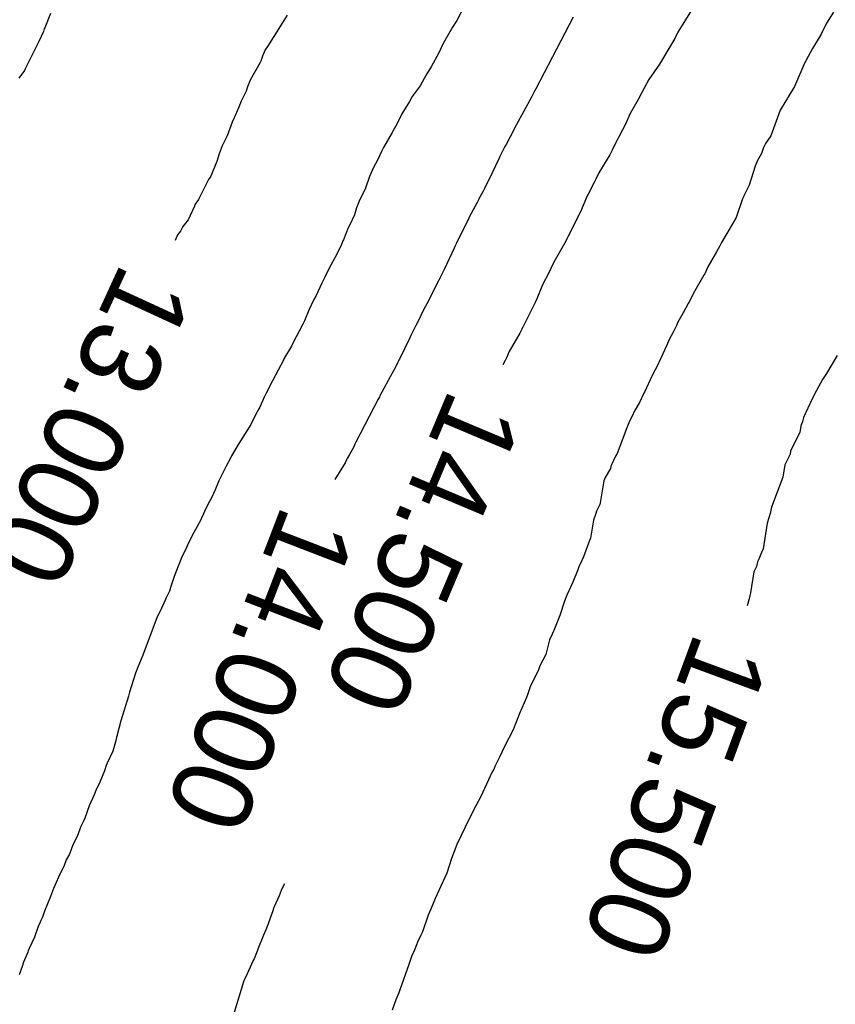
# Model space of a CAD drawing. Extents: x 158343 to 162498, y 431347 to 434500.
# Tile 121 of 220: x 159573 to 159591, y 433992 to 434014. Entities that reach past the tile are written whole.
import ezdxf

# ---------------------------------------------------------------- set-up
doc = ezdxf.new("R2010")
doc.units = 0
doc.header["$LTSCALE"] = 10
doc.header["$MEASUREMENT"] = 0
doc.layers.add('000_arcering', color=8, linetype='CONTINUOUS')
doc.layers.add('def. con-hoogtelijn (index)', color=8, linetype='CONTINUOUS')
doc.styles.add('Style-WORKING', font='WORKING.shx')

# ---------------------------------------------------------------- blocks, each defined once
blk = doc.blocks.new('bestaande hoogtelijnen')
at = {"layer": 'def. con-hoogtelijn (index)'}
for p, q in [((-84.883, -51.575), (-85.3, -52.378)), ((-84.883, -51.575), (-85.3, -52.378)), ((-80.051, -52.143), (-80.355, -52.637)), ((-80.051, -52.143), (-80.355, -52.637)), ((-76.876, -52.185), (-77.029, -52.434)), ((-76.876, -52.185), (-77.029, -52.434)), ((-76.876, -52.185), (-77.029, -52.434)), ((-94.392, -52.218), (-94.523, -52.537)), ((-94.392, -52.218), (-94.523, -52.537)), ((-89.17, -52.375), (-89.206, -52.434)), ((-89.17, -52.375), (-89.206, -52.434)), ((-89.17, -52.375), (-89.206, -52.434)), ((-89.094, -52.256), (-89.17, -52.375)), ((-89.094, -52.256), (-89.17, -52.375)), ((-89.094, -52.256), (-89.17, -52.375)), ((-85.3, -52.378), (-85.398, -52.521)), ((-85.3, -52.378), (-85.398, -52.521)), ((-82.7, -52.297), (-83.534, -53.903)), ((-82.7, -52.297), (-83.534, -53.903)), ((-82.7, -52.297), (-83.534, -53.903)), ((-94.553, -52.619), (-94.655, -52.845)), ((-94.553, -52.619), (-94.655, -52.845)), ((-94.532, -52.558), (-94.553, -52.619)), ((-94.532, -52.558), (-94.553, -52.619)), ((-94.523, -52.537), (-94.532, -52.558)), ((-94.523, -52.537), (-94.532, -52.558)), ((-89.206, -52.434), (-89.407, -52.752)), ((-89.206, -52.434), (-89.407, -52.752)), ((-89.206, -52.434), (-89.407, -52.752)), ((-85.398, -52.521), (-85.546, -52.784)), ((-85.398, -52.521), (-85.546, -52.784)), ((-80.355, -52.637), (-80.423, -52.778)), ((-80.355, -52.637), (-80.423, -52.778)), ((-77.029, -52.434), (-77.152, -52.678)), ((-77.029, -52.434), (-77.152, -52.678)), ((-77.029, -52.434), (-77.152, -52.678)), ((-94.655, -52.845), (-94.912, -53.365)), ((-94.655, -52.845), (-94.912, -53.365)), ((-89.407, -52.752), (-89.539, -52.955)), ((-89.407, -52.752), (-89.539, -52.955)), ((-89.407, -52.752), (-89.539, -52.955)), ((-85.546, -52.784), (-85.605, -52.886)), ((-85.546, -52.784), (-85.605, -52.886)), ((-80.444, -52.815), (-80.513, -52.926)), ((-80.444, -52.815), (-80.513, -52.926)), ((-80.423, -52.778), (-80.444, -52.815)), ((-80.423, -52.778), (-80.444, -52.815)), ((-77.152, -52.678), (-77.342, -53.001)), ((-77.152, -52.678), (-77.342, -53.001)), ((-77.152, -52.678), (-77.342, -53.001)), ((-89.587, -53.028), (-89.633, -53.136)), ((-89.587, -53.028), (-89.633, -53.136)), ((-89.587, -53.028), (-89.633, -53.136)), ((-89.539, -52.955), (-89.587, -53.028)), ((-89.539, -52.955), (-89.587, -53.028)), ((-89.539, -52.955), (-89.587, -53.028)), ((-85.605, -52.886), (-85.706, -53.099)), ((-85.605, -52.886), (-85.706, -53.099)), ((-80.513, -52.926), (-80.767, -53.349)), ((-80.513, -52.926), (-80.767, -53.349)), ((-77.342, -53.001), (-77.495, -53.276)), ((-77.342, -53.001), (-77.495, -53.276)), ((-77.342, -53.001), (-77.495, -53.276)), ((-89.688, -53.285), (-89.704, -53.316)), ((-89.688, -53.285), (-89.704, -53.316)), ((-89.688, -53.285), (-89.704, -53.316)), ((-89.643, -53.152), (-89.688, -53.285)), ((-89.643, -53.152), (-89.688, -53.285)), ((-89.643, -53.152), (-89.688, -53.285)), ((-89.633, -53.136), (-89.643, -53.152)), ((-89.633, -53.136), (-89.643, -53.152)), ((-89.633, -53.136), (-89.643, -53.152)), ((-85.706, -53.099), (-85.876, -53.412)), ((-85.706, -53.099), (-85.876, -53.412)), ((-77.495, -53.276), (-77.514, -53.317)), ((-77.495, -53.276), (-77.514, -53.317)), ((-77.495, -53.276), (-77.514, -53.317)), ((-94.978, -53.49), (-95.105, -53.668)), ((-94.978, -53.49), (-95.105, -53.668)), ((-94.959, -53.459), (-94.978, -53.49)), ((-94.959, -53.459), (-94.978, -53.49)), ((-94.912, -53.365), (-94.959, -53.459)), ((-94.912, -53.365), (-94.959, -53.459)), ((-89.704, -53.316), (-89.927, -53.713)), ((-89.704, -53.316), (-89.927, -53.713)), ((-89.704, -53.316), (-89.927, -53.713)), ((-85.876, -53.412), (-85.975, -53.57)), ((-85.876, -53.412), (-85.975, -53.57)), ((-80.769, -53.351), (-81.008, -53.696)), ((-80.769, -53.351), (-81.008, -53.696)), ((-80.767, -53.349), (-80.769, -53.351)), ((-80.767, -53.349), (-80.769, -53.351)), ((-77.514, -53.317), (-77.742, -53.848)), ((-77.514, -53.317), (-77.742, -53.848)), ((-77.514, -53.317), (-77.742, -53.848)), ((-89.927, -53.713), (-89.984, -53.861)), ((-89.927, -53.713), (-89.984, -53.861)), ((-89.927, -53.713), (-89.984, -53.861)), ((-86.033, -53.669), (-86.122, -53.838)), ((-86.033, -53.669), (-86.122, -53.838)), ((-85.975, -53.57), (-86.033, -53.669)), ((-85.975, -53.57), (-86.033, -53.669)), ((-81.008, -53.696), (-81.104, -53.873)), ((-81.008, -53.696), (-81.104, -53.873)), ((-90.018, -53.955), (-90.125, -54.178)), ((-90.018, -53.955), (-90.125, -54.178)), ((-90.018, -53.955), (-90.125, -54.178)), ((-89.984, -53.861), (-90.018, -53.955)), ((-89.984, -53.861), (-90.018, -53.955)), ((-89.984, -53.861), (-90.018, -53.955)), ((-86.122, -53.838), (-86.301, -54.074)), ((-86.122, -53.838), (-86.301, -54.074)), ((-83.563, -53.955), (-83.582, -53.997)), ((-83.563, -53.955), (-83.582, -53.997)), ((-83.563, -53.955), (-83.582, -53.997)), ((-83.534, -53.903), (-83.563, -53.955)), ((-83.534, -53.903), (-83.563, -53.955)), ((-83.534, -53.903), (-83.563, -53.955)), ((-81.104, -53.873), (-81.243, -54.141)), ((-81.104, -53.873), (-81.243, -54.141)), ((-77.742, -53.848), (-77.894, -54.095)), ((-77.742, -53.848), (-77.894, -54.095)), ((-77.742, -53.848), (-77.894, -54.095)), ((-90.125, -54.178), (-90.181, -54.315)), ((-90.125, -54.178), (-90.181, -54.315)), ((-90.125, -54.178), (-90.181, -54.315)), ((-86.301, -54.074), (-86.358, -54.187)), ((-86.301, -54.074), (-86.358, -54.187)), ((-83.631, -54.091), (-83.97, -54.717)), ((-83.631, -54.091), (-83.97, -54.717)), ((-83.631, -54.091), (-83.97, -54.717)), ((-83.623, -54.076), (-83.631, -54.091)), ((-83.623, -54.076), (-83.631, -54.091)), ((-83.623, -54.076), (-83.631, -54.091)), ((-83.592, -54.016), (-83.623, -54.076)), ((-83.592, -54.016), (-83.623, -54.076)), ((-83.592, -54.016), (-83.623, -54.076)), ((-83.582, -53.997), (-83.592, -54.016)), ((-83.582, -53.997), (-83.592, -54.016)), ((-83.582, -53.997), (-83.592, -54.016)), ((-81.243, -54.141), (-81.42, -54.455)), ((-81.243, -54.141), (-81.42, -54.455)), ((-77.939, -54.169), (-78.066, -54.381)), ((-77.939, -54.169), (-78.066, -54.381)), ((-77.939, -54.169), (-78.066, -54.381)), ((-77.904, -54.114), (-77.939, -54.169)), ((-77.904, -54.114), (-77.939, -54.169)), ((-77.904, -54.114), (-77.939, -54.169)), ((-77.894, -54.095), (-77.904, -54.114)), ((-77.894, -54.095), (-77.904, -54.114)), ((-77.894, -54.095), (-77.904, -54.114)), ((-90.181, -54.315), (-90.284, -54.549)), ((-90.181, -54.315), (-90.284, -54.549)), ((-90.181, -54.315), (-90.284, -54.549)), ((-86.358, -54.187), (-86.531, -54.46)), ((-86.358, -54.187), (-86.531, -54.46)), ((-78.066, -54.381), (-78.273, -54.952)), ((-78.066, -54.381), (-78.273, -54.952)), ((-78.066, -54.381), (-78.273, -54.952)), ((-90.284, -54.549), (-90.328, -54.646)), ((-90.284, -54.549), (-90.328, -54.646)), ((-90.284, -54.549), (-90.328, -54.646)), ((-86.531, -54.46), (-86.643, -54.692)), ((-86.531, -54.46), (-86.643, -54.692)), ((-81.42, -54.455), (-81.534, -54.707)), ((-81.42, -54.455), (-81.534, -54.707)), ((-90.328, -54.646), (-90.439, -54.955)), ((-90.328, -54.646), (-90.439, -54.955)), ((-90.328, -54.646), (-90.439, -54.955)), ((-86.706, -54.795), (-86.735, -54.85)), ((-86.706, -54.795), (-86.735, -54.85)), ((-86.643, -54.692), (-86.706, -54.795)), ((-86.643, -54.692), (-86.706, -54.795)), ((-84.021, -54.809), (-84.2, -55.148)), ((-84.021, -54.809), (-84.2, -55.148)), ((-84.021, -54.809), (-84.2, -55.148)), ((-84.01, -54.785), (-84.021, -54.809)), ((-84.01, -54.785), (-84.021, -54.809)), ((-84.01, -54.785), (-84.021, -54.809)), ((-83.97, -54.717), (-84.01, -54.785)), ((-83.97, -54.717), (-84.01, -54.785)), ((-83.97, -54.717), (-84.01, -54.785)), ((-81.594, -54.82), (-81.779, -55.179)), ((-81.594, -54.82), (-81.779, -55.179)), ((-81.534, -54.707), (-81.594, -54.82)), ((-81.534, -54.707), (-81.594, -54.82)), ((-90.439, -54.955), (-90.549, -55.178)), ((-90.439, -54.955), (-90.549, -55.178)), ((-90.439, -54.955), (-90.549, -55.178)), ((-86.749, -54.878), (-86.94, -55.219)), ((-86.749, -54.878), (-86.94, -55.219)), ((-86.735, -54.85), (-86.749, -54.878)), ((-86.735, -54.85), (-86.749, -54.878)), ((-78.273, -54.952), (-78.393, -55.124)), ((-78.273, -54.952), (-78.393, -55.124)), ((-78.273, -54.952), (-78.393, -55.124)), ((-90.549, -55.178), (-90.618, -55.355)), ((-90.549, -55.178), (-90.618, -55.355)), ((-90.549, -55.178), (-90.618, -55.355)), ((-86.94, -55.219), (-86.986, -55.307)), ((-86.94, -55.219), (-86.986, -55.307)), ((-84.224, -55.194), (-84.338, -55.42)), ((-84.224, -55.194), (-84.338, -55.42)), ((-84.224, -55.194), (-84.338, -55.42)), ((-84.2, -55.148), (-84.224, -55.194)), ((-84.2, -55.148), (-84.224, -55.194)), ((-84.2, -55.148), (-84.224, -55.194)), ((-81.825, -55.273), (-81.881, -55.378)), ((-81.825, -55.273), (-81.881, -55.378)), ((-81.779, -55.179), (-81.825, -55.273)), ((-81.779, -55.179), (-81.825, -55.273)), ((-78.44, -55.213), (-78.483, -55.347)), ((-78.44, -55.213), (-78.483, -55.347)), ((-78.44, -55.213), (-78.483, -55.347)), ((-78.393, -55.124), (-78.44, -55.213)), ((-78.393, -55.124), (-78.44, -55.213)), ((-78.393, -55.124), (-78.44, -55.213)), ((-90.618, -55.355), (-90.672, -55.531)), ((-90.618, -55.355), (-90.672, -55.531)), ((-90.618, -55.355), (-90.672, -55.531)), ((-87.077, -55.498), (-87.164, -55.663)), ((-87.077, -55.498), (-87.164, -55.663)), ((-86.986, -55.307), (-87.077, -55.498)), ((-86.986, -55.307), (-87.077, -55.498)), ((-84.359, -55.471), (-84.585, -55.936)), ((-84.359, -55.471), (-84.585, -55.936)), ((-84.359, -55.471), (-84.585, -55.936)), ((-84.338, -55.42), (-84.359, -55.471)), ((-84.338, -55.42), (-84.359, -55.471)), ((-84.338, -55.42), (-84.359, -55.471)), ((-81.881, -55.378), (-82.12, -55.782)), ((-81.881, -55.378), (-82.12, -55.782)), ((-78.483, -55.347), (-78.572, -55.504)), ((-78.483, -55.347), (-78.572, -55.504)), ((-78.483, -55.347), (-78.572, -55.504)), ((-90.68, -55.544), (-90.804, -55.857)), ((-90.68, -55.544), (-90.804, -55.857)), ((-90.68, -55.544), (-90.804, -55.857)), ((-90.672, -55.531), (-90.68, -55.544)), ((-90.672, -55.531), (-90.68, -55.544)), ((-90.672, -55.531), (-90.68, -55.544)), ((-87.164, -55.663), (-87.252, -55.864)), ((-87.164, -55.663), (-87.252, -55.864)), ((-78.629, -55.63), (-78.756, -56.061)), ((-78.629, -55.63), (-78.756, -56.061)), ((-78.629, -55.63), (-78.756, -56.061)), ((-78.572, -55.504), (-78.629, -55.63)), ((-78.572, -55.504), (-78.629, -55.63)), ((-78.572, -55.504), (-78.629, -55.63)), ((-90.859, -55.933), (-91.08, -56.379)), ((-90.859, -55.933), (-91.08, -56.379)), ((-90.859, -55.933), (-91.08, -56.379)), ((-90.804, -55.857), (-90.859, -55.933)), ((-90.804, -55.857), (-90.859, -55.933)), ((-90.804, -55.857), (-90.859, -55.933)), ((-87.252, -55.864), (-87.347, -56.129)), ((-87.252, -55.864), (-87.347, -56.129)), ((-84.585, -55.936), (-84.628, -56.023)), ((-84.585, -55.936), (-84.628, -56.023)), ((-84.585, -55.936), (-84.628, -56.023)), ((-82.19, -55.926), (-82.219, -55.983)), ((-82.19, -55.926), (-82.219, -55.983)), ((-82.12, -55.782), (-82.19, -55.926)), ((-82.12, -55.782), (-82.19, -55.926)), ((-87.347, -56.129), (-87.489, -56.416)), ((-87.347, -56.129), (-87.489, -56.416)), ((-84.685, -56.132), (-84.714, -56.189)), ((-84.685, -56.132), (-84.714, -56.189)), ((-84.685, -56.132), (-84.714, -56.189)), ((-84.628, -56.023), (-84.685, -56.132)), ((-84.628, -56.023), (-84.685, -56.132)), ((-84.628, -56.023), (-84.685, -56.132)), ((-82.219, -55.983), (-82.364, -56.258)), ((-82.219, -55.983), (-82.364, -56.258)), ((-78.786, -56.118), (-78.879, -56.297)), ((-78.786, -56.118), (-78.879, -56.297)), ((-78.786, -56.118), (-78.879, -56.297)), ((-78.756, -56.061), (-78.786, -56.118)), ((-78.756, -56.061), (-78.786, -56.118)), ((-78.756, -56.061), (-78.786, -56.118)), ((-91.08, -56.379), (-91.154, -56.486)), ((-91.08, -56.379), (-91.154, -56.486)), ((-91.08, -56.379), (-91.154, -56.486)), ((-84.809, -56.375), (-84.848, -56.444)), ((-84.809, -56.375), (-84.848, -56.444)), ((-84.809, -56.375), (-84.848, -56.444)), ((-84.805, -56.366), (-84.809, -56.375)), ((-84.805, -56.366), (-84.809, -56.375)), ((-84.805, -56.366), (-84.809, -56.375)), ((-84.714, -56.189), (-84.805, -56.366)), ((-84.714, -56.189), (-84.805, -56.366)), ((-84.714, -56.189), (-84.805, -56.366)), ((-82.383, -56.296), (-82.512, -56.604)), ((-82.383, -56.296), (-82.512, -56.604)), ((-82.364, -56.258), (-82.383, -56.296)), ((-82.364, -56.258), (-82.383, -56.296)), ((-78.908, -56.367), (-79.053, -56.778)), ((-78.908, -56.367), (-79.053, -56.778)), ((-78.908, -56.367), (-79.053, -56.778)), ((-78.886, -56.32), (-78.908, -56.367)), ((-78.886, -56.32), (-78.908, -56.367)), ((-78.886, -56.32), (-78.908, -56.367)), ((-78.882, -56.307), (-78.886, -56.32)), ((-78.882, -56.307), (-78.886, -56.32)), ((-78.882, -56.307), (-78.886, -56.32)), ((-78.879, -56.297), (-78.882, -56.307)), ((-78.879, -56.297), (-78.882, -56.307)), ((-78.879, -56.297), (-78.882, -56.307)), ((-91.172, -56.527), (-91.313, -56.831)), ((-91.172, -56.527), (-91.313, -56.831)), ((-91.172, -56.527), (-91.313, -56.831)), ((-91.154, -56.486), (-91.172, -56.527)), ((-91.154, -56.486), (-91.172, -56.527)), ((-91.154, -56.486), (-91.172, -56.527)), ((-87.548, -56.568), (-87.594, -56.719)), ((-87.548, -56.568), (-87.594, -56.719)), ((-87.489, -56.416), (-87.548, -56.568)), ((-87.489, -56.416), (-87.548, -56.568)), ((-84.848, -56.444), (-85.022, -56.774)), ((-84.848, -56.444), (-85.022, -56.774)), ((-84.848, -56.444), (-85.022, -56.774)), ((-82.512, -56.604), (-82.55, -56.682)), ((-82.512, -56.604), (-82.55, -56.682)), ((-87.594, -56.719), (-87.706, -56.958)), ((-87.594, -56.719), (-87.706, -56.958)), ((-85.033, -56.797), (-85.316, -57.371)), ((-85.033, -56.797), (-85.316, -57.371)), ((-85.033, -56.797), (-85.316, -57.371)), ((-85.022, -56.774), (-85.033, -56.797)), ((-85.022, -56.774), (-85.033, -56.797)), ((-85.022, -56.774), (-85.033, -56.797)), ((-82.55, -56.682), (-82.81, -57.2)), ((-82.55, -56.682), (-82.81, -57.2)), ((-79.053, -56.778), (-79.261, -57.141)), ((-79.053, -56.778), (-79.261, -57.141)), ((-79.053, -56.778), (-79.261, -57.141)), ((-91.434, -56.981), (-91.487, -57.09)), ((-91.434, -56.981), (-91.487, -57.09)), ((-91.434, -56.981), (-91.487, -57.09)), ((-91.313, -56.831), (-91.434, -56.981)), ((-91.313, -56.831), (-91.434, -56.981)), ((-91.313, -56.831), (-91.434, -56.981)), ((-87.732, -57.01), (-87.838, -57.278)), ((-87.732, -57.01), (-87.838, -57.278)), ((-87.706, -56.958), (-87.732, -57.01)), ((-87.706, -56.958), (-87.732, -57.01)), ((-91.55, -57.17), (-91.6, -57.295)), ((-91.55, -57.17), (-91.6, -57.295)), ((-91.55, -57.17), (-91.6, -57.295)), ((-91.514, -57.126), (-91.55, -57.17)), ((-91.514, -57.126), (-91.55, -57.17)), ((-91.514, -57.126), (-91.55, -57.17)), ((-91.487, -57.09), (-91.514, -57.126)), ((-91.487, -57.09), (-91.514, -57.126)), ((-91.487, -57.09), (-91.514, -57.126)), ((-82.84, -57.258), (-82.864, -57.31)), ((-82.84, -57.258), (-82.864, -57.31)), ((-82.824, -57.228), (-82.84, -57.258)), ((-82.824, -57.228), (-82.84, -57.258)), ((-82.82, -57.219), (-82.824, -57.228)), ((-82.82, -57.219), (-82.824, -57.228)), ((-82.81, -57.2), (-82.82, -57.219)), ((-82.81, -57.2), (-82.82, -57.219)), ((-79.261, -57.141), (-79.38, -57.343)), ((-79.261, -57.141), (-79.38, -57.343)), ((-79.261, -57.141), (-79.38, -57.343)), ((-87.891, -57.41), (-88.024, -57.668)), ((-87.891, -57.41), (-88.024, -57.668)), ((-87.85, -57.304), (-87.891, -57.41)), ((-87.85, -57.304), (-87.891, -57.41)), ((-87.838, -57.278), (-87.85, -57.304)), ((-87.838, -57.278), (-87.85, -57.304)), ((-85.361, -57.469), (-85.585, -57.947)), ((-85.361, -57.469), (-85.585, -57.947)), ((-85.361, -57.469), (-85.585, -57.947)), ((-85.34, -57.416), (-85.361, -57.469)), ((-85.34, -57.416), (-85.361, -57.469)), ((-85.34, -57.416), (-85.361, -57.469)), ((-85.316, -57.371), (-85.34, -57.416)), ((-85.316, -57.371), (-85.34, -57.416)), ((-85.316, -57.371), (-85.34, -57.416)), ((-82.864, -57.31), (-83.101, -57.725)), ((-82.864, -57.31), (-83.101, -57.725)), ((-79.415, -57.416), (-79.487, -57.553)), ((-79.415, -57.416), (-79.487, -57.553)), ((-79.415, -57.416), (-79.487, -57.553)), ((-79.38, -57.343), (-79.415, -57.416)), ((-79.38, -57.343), (-79.415, -57.416)), ((-79.38, -57.343), (-79.415, -57.416)), ((-88.024, -57.668), (-88.173, -57.943)), ((-88.024, -57.668), (-88.173, -57.943)), ((-79.487, -57.553), (-79.685, -57.885)), ((-79.487, -57.553), (-79.685, -57.885)), ((-79.487, -57.553), (-79.685, -57.885)), ((-83.196, -57.92), (-83.243, -58.016)), ((-83.196, -57.92), (-83.243, -58.016)), ((-83.13, -57.78), (-83.196, -57.92)), ((-83.13, -57.78), (-83.196, -57.92)), ((-83.101, -57.725), (-83.13, -57.78)), ((-83.101, -57.725), (-83.13, -57.78)), ((-79.685, -57.885), (-79.75, -58.039)), ((-79.685, -57.885), (-79.75, -58.039)), ((-79.685, -57.885), (-79.75, -58.039)), ((-88.257, -58.114), (-88.272, -58.149)), ((-88.257, -58.114), (-88.272, -58.149)), ((-88.173, -57.943), (-88.257, -58.114)), ((-88.173, -57.943), (-88.257, -58.114)), ((-85.68, -58.138), (-85.704, -58.189)), ((-85.68, -58.138), (-85.704, -58.189)), ((-85.68, -58.138), (-85.704, -58.189)), ((-85.628, -58.034), (-85.68, -58.138)), ((-85.628, -58.034), (-85.68, -58.138)), ((-85.628, -58.034), (-85.68, -58.138)), ((-85.585, -57.947), (-85.628, -58.034)), ((-85.585, -57.947), (-85.628, -58.034)), ((-85.585, -57.947), (-85.628, -58.034)), ((-83.243, -58.016), (-83.383, -58.286)), ((-83.243, -58.016), (-83.383, -58.286)), ((-79.771, -58.073), (-79.979, -58.423)), ((-79.771, -58.073), (-79.979, -58.423)), ((-79.771, -58.073), (-79.979, -58.423)), ((-79.766, -58.065), (-79.771, -58.073)), ((-79.766, -58.065), (-79.771, -58.073)), ((-79.766, -58.065), (-79.771, -58.073)), ((-79.75, -58.039), (-79.766, -58.065)), ((-79.75, -58.039), (-79.766, -58.065)), ((-79.75, -58.039), (-79.766, -58.065)), ((-88.33, -58.265), (-88.452, -58.525)), ((-88.33, -58.265), (-88.452, -58.525)), ((-88.272, -58.149), (-88.33, -58.265)), ((-88.272, -58.149), (-88.33, -58.265)), ((-85.708, -58.198), (-85.974, -58.714)), ((-85.708, -58.198), (-85.974, -58.714)), ((-85.708, -58.198), (-85.974, -58.714)), ((-85.704, -58.189), (-85.708, -58.198)), ((-85.704, -58.189), (-85.708, -58.198)), ((-85.704, -58.189), (-85.708, -58.198)), ((-83.383, -58.286), (-83.514, -58.602)), ((-83.383, -58.286), (-83.514, -58.602)), ((-88.452, -58.525), (-88.498, -58.618)), ((-88.452, -58.525), (-88.498, -58.618)), ((-79.979, -58.423), (-80.109, -58.682)), ((-79.979, -58.423), (-80.109, -58.682)), ((-79.979, -58.423), (-80.109, -58.682)), ((-88.498, -58.618), (-88.613, -58.855)), ((-88.498, -58.618), (-88.613, -58.855)), ((-86.024, -58.806), (-86.192, -59.148)), ((-86.024, -58.806), (-86.192, -59.148)), ((-86.024, -58.806), (-86.192, -59.148)), ((-86.013, -58.783), (-86.024, -58.806)), ((-86.013, -58.783), (-86.024, -58.806)), ((-86.013, -58.783), (-86.024, -58.806)), ((-85.974, -58.714), (-86.013, -58.783)), ((-85.974, -58.714), (-86.013, -58.783)), ((-85.974, -58.714), (-86.013, -58.783)), ((-83.551, -58.682), (-83.81, -59.202)), ((-83.551, -58.682), (-83.81, -59.202)), ((-83.514, -58.602), (-83.551, -58.682)), ((-83.514, -58.602), (-83.551, -58.682)), ((-80.122, -58.708), (-80.235, -58.917)), ((-80.122, -58.708), (-80.235, -58.917)), ((-80.122, -58.708), (-80.235, -58.917)), ((-80.109, -58.682), (-80.122, -58.708)), ((-80.109, -58.682), (-80.122, -58.708)), ((-80.109, -58.682), (-80.122, -58.708)), ((-88.613, -58.855), (-88.706, -59.09)), ((-88.613, -58.855), (-88.706, -59.09)), ((-80.235, -58.917), (-80.354, -59.124)), ((-80.235, -58.917), (-80.354, -59.124)), ((-80.235, -58.917), (-80.354, -59.124)), ((-88.745, -59.166), (-88.827, -59.327)), ((-88.745, -59.166), (-88.827, -59.327)), ((-88.706, -59.09), (-88.745, -59.166)), ((-88.706, -59.09), (-88.745, -59.166)), ((-86.216, -59.194), (-86.332, -59.425)), ((-86.216, -59.194), (-86.332, -59.425)), ((-86.216, -59.194), (-86.332, -59.425)), ((-86.192, -59.148), (-86.216, -59.194)), ((-86.192, -59.148), (-86.216, -59.194)), ((-86.192, -59.148), (-86.216, -59.194)), ((-83.823, -59.228), (-83.847, -59.281)), ((-83.823, -59.228), (-83.847, -59.281)), ((-83.819, -59.22), (-83.823, -59.228)), ((-83.819, -59.22), (-83.823, -59.228)), ((-83.81, -59.202), (-83.819, -59.22)), ((-83.81, -59.202), (-83.819, -59.22)), ((-80.387, -59.194), (-80.471, -59.36)), ((-80.387, -59.194), (-80.471, -59.36)), ((-80.387, -59.194), (-80.471, -59.36)), ((-80.354, -59.124), (-80.387, -59.194)), ((-80.354, -59.124), (-80.387, -59.194)), ((-80.354, -59.124), (-80.387, -59.194)), ((-88.827, -59.327), (-88.964, -59.58)), ((-88.827, -59.327), (-88.964, -59.58)), ((-86.332, -59.425), (-86.354, -59.477)), ((-86.332, -59.425), (-86.354, -59.477)), ((-86.332, -59.425), (-86.354, -59.477)), ((-83.892, -59.367), (-84.127, -59.782)), ((-83.892, -59.367), (-84.127, -59.782)), ((-83.847, -59.281), (-83.892, -59.367)), ((-83.847, -59.281), (-83.892, -59.367)), ((-80.471, -59.36), (-80.541, -59.495)), ((-80.471, -59.36), (-80.541, -59.495)), ((-80.471, -59.36), (-80.541, -59.495)), ((-89.002, -59.663), (-89.17, -59.946)), ((-89.002, -59.663), (-89.17, -59.946)), ((-88.964, -59.58), (-89.002, -59.663)), ((-88.964, -59.58), (-89.002, -59.663)), ((-86.354, -59.477), (-86.585, -59.951)), ((-86.354, -59.477), (-86.585, -59.951)), ((-86.354, -59.477), (-86.585, -59.951)), ((-80.606, -59.653), (-80.772, -60.007)), ((-80.606, -59.653), (-80.772, -60.007)), ((-80.606, -59.653), (-80.772, -60.007)), ((-80.541, -59.495), (-80.606, -59.653)), ((-80.541, -59.495), (-80.606, -59.653)), ((-80.541, -59.495), (-80.606, -59.653)), ((-84.127, -59.782), (-84.193, -59.923)), ((-84.127, -59.782), (-84.193, -59.923)), ((-76.789, -59.867), (-77.032, -60.274)), ((-76.789, -59.867), (-77.032, -60.274)), ((-89.174, -59.955), (-89.427, -60.434)), ((-89.174, -59.955), (-89.427, -60.434)), ((-89.17, -59.946), (-89.174, -59.955)), ((-89.17, -59.946), (-89.174, -59.955)), ((-86.626, -60.035), (-86.703, -60.187)), ((-86.626, -60.035), (-86.703, -60.187)), ((-86.626, -60.035), (-86.703, -60.187)), ((-86.595, -59.972), (-86.626, -60.035)), ((-86.595, -59.972), (-86.626, -60.035)), ((-86.595, -59.972), (-86.626, -60.035)), ((-86.585, -59.951), (-86.595, -59.972)), ((-86.585, -59.951), (-86.595, -59.972)), ((-86.585, -59.951), (-86.595, -59.972)), ((-84.221, -59.98), (-84.27, -60.077)), ((-84.221, -59.98), (-84.27, -60.077)), ((-84.193, -59.923), (-84.221, -59.98)), ((-84.193, -59.923), (-84.221, -59.98)), ((-80.798, -60.059), (-80.927, -60.319)), ((-80.798, -60.059), (-80.927, -60.319)), ((-80.798, -60.059), (-80.927, -60.319)), ((-80.789, -60.041), (-80.798, -60.059)), ((-80.789, -60.041), (-80.798, -60.059)), ((-80.789, -60.041), (-80.798, -60.059)), ((-80.772, -60.007), (-80.789, -60.041)), ((-80.772, -60.007), (-80.789, -60.041)), ((-80.772, -60.007), (-80.789, -60.041)), ((-86.748, -60.267), (-87.022, -60.773)), ((-86.748, -60.267), (-87.022, -60.773)), ((-86.748, -60.267), (-87.022, -60.773)), ((-86.709, -60.199), (-86.748, -60.267)), ((-86.709, -60.199), (-86.748, -60.267)), ((-86.709, -60.199), (-86.748, -60.267)), ((-86.703, -60.187), (-86.709, -60.199)), ((-86.703, -60.187), (-86.709, -60.199)), ((-86.703, -60.187), (-86.709, -60.199)), ((-80.927, -60.319), (-81.105, -60.686)), ((-80.927, -60.319), (-81.105, -60.686)), ((-80.927, -60.319), (-81.105, -60.686)), ((-77.032, -60.274), (-77.119, -60.405)), ((-77.032, -60.274), (-77.119, -60.405)), ((-89.427, -60.434), (-89.567, -60.713)), ((-89.427, -60.434), (-89.567, -60.713)), ((-77.119, -60.405), (-77.251, -60.648)), ((-77.119, -60.405), (-77.251, -60.648)), ((-89.567, -60.713), (-89.615, -60.804)), ((-89.567, -60.713), (-89.615, -60.804)), ((-87.022, -60.773), (-87.032, -60.798)), ((-87.022, -60.773), (-87.032, -60.798)), ((-87.022, -60.773), (-87.032, -60.798)), ((-81.118, -60.713), (-81.213, -60.917)), ((-81.118, -60.713), (-81.213, -60.917)), ((-81.118, -60.713), (-81.213, -60.917)), ((-81.105, -60.686), (-81.118, -60.713)), ((-81.105, -60.686), (-81.118, -60.713)), ((-81.105, -60.686), (-81.118, -60.713)), ((-77.251, -60.648), (-77.349, -60.841)), ((-77.251, -60.648), (-77.349, -60.841)), ((-89.615, -60.804), (-89.706, -61.021)), ((-89.615, -60.804), (-89.706, -61.021)), ((-87.058, -60.849), (-87.563, -61.807)), ((-87.058, -60.849), (-87.563, -61.807)), ((-87.058, -60.849), (-87.563, -61.807)), ((-87.032, -60.798), (-87.058, -60.849)), ((-87.032, -60.798), (-87.058, -60.849)), ((-87.032, -60.798), (-87.058, -60.849)), ((-81.213, -60.917), (-81.331, -61.124)), ((-81.213, -60.917), (-81.331, -61.124)), ((-81.213, -60.917), (-81.331, -61.124)), ((-77.349, -60.841), (-77.542, -61.254)), ((-77.349, -60.841), (-77.542, -61.254)), ((-89.777, -61.146), (-89.869, -61.318)), ((-89.777, -61.146), (-89.869, -61.318)), ((-89.751, -61.101), (-89.777, -61.146)), ((-89.751, -61.101), (-89.777, -61.146)), ((-89.706, -61.021), (-89.751, -61.101)), ((-89.706, -61.021), (-89.751, -61.101)), ((-81.364, -61.195), (-81.434, -61.334)), ((-81.364, -61.195), (-81.434, -61.334)), ((-81.364, -61.195), (-81.434, -61.334)), ((-81.331, -61.124), (-81.364, -61.195)), ((-81.331, -61.124), (-81.364, -61.195)), ((-81.331, -61.124), (-81.364, -61.195)), ((-89.912, -61.41), (-90.178, -61.838)), ((-89.912, -61.41), (-90.178, -61.838)), ((-89.869, -61.318), (-89.912, -61.41)), ((-89.869, -61.318), (-89.912, -61.41)), ((-81.434, -61.334), (-81.498, -61.489)), ((-81.434, -61.334), (-81.498, -61.489)), ((-81.434, -61.334), (-81.498, -61.489)), ((-77.594, -61.41), (-77.625, -61.584)), ((-77.594, -61.41), (-77.625, -61.584)), ((-77.584, -61.389), (-77.594, -61.41)), ((-77.584, -61.389), (-77.594, -61.41)), ((-77.563, -61.349), (-77.584, -61.389)), ((-77.563, -61.349), (-77.584, -61.389)), ((-77.542, -61.254), (-77.563, -61.349)), ((-77.542, -61.254), (-77.563, -61.349)), ((-81.498, -61.489), (-81.715, -62.061)), ((-81.498, -61.489), (-81.715, -62.061)), ((-81.498, -61.489), (-81.715, -62.061)), ((-77.625, -61.584), (-77.833, -62.012)), ((-77.625, -61.584), (-77.833, -62.012)), ((-90.178, -61.838), (-90.343, -62.11)), ((-90.178, -61.838), (-90.343, -62.11)), ((-87.591, -61.874), (-87.614, -61.925)), ((-87.591, -61.874), (-87.614, -61.925)), ((-87.591, -61.874), (-87.614, -61.925)), ((-87.582, -61.855), (-87.591, -61.874)), ((-87.582, -61.855), (-87.591, -61.874)), ((-87.582, -61.855), (-87.591, -61.874)), ((-87.563, -61.807), (-87.582, -61.855)), ((-87.563, -61.807), (-87.582, -61.855)), ((-87.563, -61.807), (-87.582, -61.855)), ((-90.343, -62.11), (-90.368, -62.164)), ((-90.343, -62.11), (-90.368, -62.164)), ((-87.705, -62.085), (-87.756, -62.175)), ((-87.705, -62.085), (-87.756, -62.175)), ((-87.705, -62.085), (-87.756, -62.175)), ((-87.614, -61.925), (-87.705, -62.085)), ((-87.614, -61.925), (-87.705, -62.085)), ((-87.614, -61.925), (-87.705, -62.085)), ((-81.715, -62.061), (-81.747, -62.124)), ((-81.715, -62.061), (-81.747, -62.124)), ((-81.715, -62.061), (-81.747, -62.124)), ((-77.846, -62.076), (-77.958, -62.315)), ((-77.846, -62.076), (-77.958, -62.315)), ((-77.833, -62.012), (-77.846, -62.076)), ((-77.833, -62.012), (-77.846, -62.076)), ((-90.368, -62.164), (-90.46, -62.345)), ((-90.368, -62.164), (-90.46, -62.345)), ((-87.801, -62.267), (-88.033, -62.641)), ((-87.801, -62.267), (-88.033, -62.641)), ((-87.801, -62.267), (-88.033, -62.641)), ((-87.768, -62.204), (-87.801, -62.267)), ((-87.768, -62.204), (-87.801, -62.267)), ((-87.768, -62.204), (-87.801, -62.267)), ((-87.756, -62.175), (-87.768, -62.204)), ((-87.756, -62.175), (-87.768, -62.204)), ((-87.756, -62.175), (-87.768, -62.204)), ((-81.839, -62.312), (-81.856, -62.348)), ((-81.839, -62.312), (-81.856, -62.348)), ((-81.839, -62.312), (-81.856, -62.348)), ((-81.747, -62.124), (-81.839, -62.312)), ((-81.747, -62.124), (-81.839, -62.312)), ((-81.747, -62.124), (-81.839, -62.312)), ((-77.958, -62.315), (-78.008, -62.593)), ((-77.958, -62.315), (-78.008, -62.593)), ((-90.46, -62.345), (-90.626, -62.671)), ((-90.46, -62.345), (-90.626, -62.671)), ((-81.865, -62.394), (-81.982, -62.598)), ((-81.865, -62.394), (-81.982, -62.598)), ((-81.865, -62.394), (-81.982, -62.598)), ((-81.856, -62.348), (-81.865, -62.394)), ((-81.856, -62.348), (-81.865, -62.394)), ((-81.856, -62.348), (-81.865, -62.394)), ((-90.626, -62.671), (-90.706, -62.87)), ((-90.626, -62.671), (-90.706, -62.87)), ((-82.015, -62.673), (-82.095, -63.164)), ((-82.015, -62.673), (-82.095, -63.164)), ((-82.015, -62.673), (-82.095, -63.164)), ((-81.982, -62.598), (-82.015, -62.673)), ((-81.982, -62.598), (-82.015, -62.673)), ((-81.982, -62.598), (-82.015, -62.673)), ((-78.008, -62.593), (-78.262, -63.26)), ((-78.008, -62.593), (-78.262, -63.26)), ((-90.706, -62.87), (-90.786, -63.037)), ((-90.706, -62.87), (-90.786, -63.037)), ((-90.826, -63.117), (-90.926, -63.309)), ((-90.826, -63.117), (-90.926, -63.309)), ((-90.786, -63.037), (-90.826, -63.117)), ((-90.786, -63.037), (-90.826, -63.117)), ((-82.103, -63.199), (-82.178, -63.352)), ((-82.103, -63.199), (-82.178, -63.352)), ((-82.103, -63.199), (-82.178, -63.352)), ((-82.095, -63.164), (-82.103, -63.199)), ((-82.095, -63.164), (-82.103, -63.199)), ((-82.095, -63.164), (-82.103, -63.199)), ((-90.973, -63.41), (-91.069, -63.623)), ((-90.973, -63.41), (-91.069, -63.623)), ((-90.926, -63.309), (-90.973, -63.41)), ((-90.926, -63.309), (-90.973, -63.41)), ((-82.187, -63.405), (-82.244, -63.549)), ((-82.187, -63.405), (-82.244, -63.549)), ((-82.187, -63.405), (-82.244, -63.549)), ((-82.178, -63.352), (-82.187, -63.405)), ((-82.178, -63.352), (-82.187, -63.405)), ((-82.178, -63.352), (-82.187, -63.405)), ((-78.285, -63.379), (-78.356, -63.618)), ((-78.285, -63.379), (-78.356, -63.618)), ((-78.274, -63.327), (-78.285, -63.379)), ((-78.274, -63.327), (-78.285, -63.379)), ((-78.262, -63.26), (-78.274, -63.327)), ((-78.262, -63.26), (-78.274, -63.327)), ((-91.071, -63.627), (-91.224, -63.897)), ((-91.071, -63.627), (-91.224, -63.897)), ((-91.069, -63.623), (-91.071, -63.627)), ((-91.069, -63.623), (-91.071, -63.627)), ((-82.244, -63.549), (-82.307, -63.952)), ((-82.244, -63.549), (-82.307, -63.952)), ((-82.244, -63.549), (-82.307, -63.952)), ((-78.356, -63.618), (-78.45, -64.19)), ((-78.356, -63.618), (-78.45, -64.19)), ((-91.224, -63.897), (-91.324, -64.109)), ((-91.224, -63.897), (-91.324, -64.109)), ((-82.335, -64.009), (-82.466, -64.371)), ((-82.335, -64.009), (-82.466, -64.371)), ((-82.335, -64.009), (-82.466, -64.371)), ((-82.307, -63.952), (-82.335, -64.009)), ((-82.307, -63.952), (-82.335, -64.009)), ((-82.307, -63.952), (-82.335, -64.009)), ((-91.349, -64.164), (-91.469, -64.41)), ((-91.349, -64.164), (-91.469, -64.41)), ((-91.324, -64.109), (-91.349, -64.164)), ((-91.324, -64.109), (-91.349, -64.164)), ((-78.48, -64.273), (-78.546, -64.427)), ((-78.48, -64.273), (-78.546, -64.427)), ((-78.45, -64.19), (-78.48, -64.273)), ((-78.45, -64.19), (-78.48, -64.273)), ((-91.498, -64.492), (-91.537, -64.579)), ((-91.498, -64.492), (-91.537, -64.579)), ((-91.469, -64.41), (-91.498, -64.492)), ((-91.469, -64.41), (-91.498, -64.492)), ((-82.535, -64.524), (-82.56, -64.577)), ((-82.535, -64.524), (-82.56, -64.577)), ((-82.535, -64.524), (-82.56, -64.577)), ((-82.466, -64.371), (-82.535, -64.524)), ((-82.466, -64.371), (-82.535, -64.524)), ((-82.466, -64.371), (-82.535, -64.524)), ((-78.584, -64.523), (-78.595, -64.585)), ((-78.584, -64.523), (-78.595, -64.585)), ((-78.575, -64.482), (-78.584, -64.523)), ((-78.575, -64.482), (-78.584, -64.523)), ((-78.546, -64.427), (-78.575, -64.482)), ((-78.546, -64.427), (-78.575, -64.482)), ((-91.537, -64.579), (-91.624, -64.816)), ((-91.537, -64.579), (-91.624, -64.816)), ((-82.595, -64.664), (-82.703, -64.936)), ((-82.595, -64.664), (-82.703, -64.936)), ((-82.595, -64.664), (-82.703, -64.936)), ((-82.56, -64.577), (-82.595, -64.664)), ((-82.56, -64.577), (-82.595, -64.664)), ((-82.56, -64.577), (-82.595, -64.664)), ((-78.658, -64.709), (-78.731, -65.18)), ((-78.658, -64.709), (-78.731, -65.18)), ((-78.595, -64.585), (-78.658, -64.709)), ((-78.595, -64.585), (-78.658, -64.709)), ((-91.624, -64.816), (-91.706, -65.055)), ((-91.624, -64.816), (-91.706, -65.055)), ((-82.703, -64.936), (-82.836, -65.231)), ((-82.703, -64.936), (-82.836, -65.231)), ((-82.703, -64.936), (-82.836, -65.231)), ((-91.732, -65.137), (-91.812, -65.304)), ((-91.732, -65.137), (-91.812, -65.304)), ((-91.706, -65.055), (-91.732, -65.137)), ((-91.706, -65.055), (-91.732, -65.137)), ((-78.731, -65.18), (-78.758, -65.315)), ((-78.731, -65.18), (-78.758, -65.315)), ((-91.856, -65.41), (-91.965, -65.634)), ((-91.856, -65.41), (-91.965, -65.634)), ((-91.821, -65.33), (-91.856, -65.41)), ((-91.821, -65.33), (-91.856, -65.41)), ((-91.812, -65.304), (-91.821, -65.33)), ((-91.812, -65.304), (-91.821, -65.33)), ((-82.895, -65.364), (-82.999, -65.685)), ((-82.895, -65.364), (-82.999, -65.685)), ((-82.895, -65.364), (-82.999, -65.685)), ((-82.836, -65.231), (-82.895, -65.364)), ((-82.836, -65.231), (-82.895, -65.364)), ((-82.836, -65.231), (-82.895, -65.364)), ((-78.772, -65.363), (-78.803, -65.469)), ((-78.772, -65.363), (-78.803, -65.469)), ((-78.758, -65.315), (-78.772, -65.363)), ((-78.758, -65.315), (-78.772, -65.363)), ((-91.965, -65.634), (-92.008, -65.715)), ((-91.965, -65.634), (-92.008, -65.715)), ((-92.008, -65.715), (-92.324, -66.572)), ((-92.008, -65.715), (-92.324, -66.572)), ((-82.999, -65.685), (-83.131, -66.022)), ((-82.999, -65.685), (-83.131, -66.022)), ((-82.999, -65.685), (-83.131, -66.022)), ((-83.135, -66.034), (-83.166, -66.104)), ((-83.135, -66.034), (-83.166, -66.104)), ((-83.135, -66.034), (-83.166, -66.104)), ((-83.131, -66.022), (-83.135, -66.034)), ((-83.131, -66.022), (-83.135, -66.034)), ((-83.131, -66.022), (-83.135, -66.034)), ((-83.227, -66.228), (-83.313, -66.559)), ((-83.227, -66.228), (-83.313, -66.559)), ((-83.227, -66.228), (-83.313, -66.559)), ((-83.166, -66.104), (-83.227, -66.228)), ((-83.166, -66.104), (-83.227, -66.228)), ((-83.166, -66.104), (-83.227, -66.228)), ((-92.324, -66.572), (-92.439, -66.838)), ((-92.324, -66.572), (-92.439, -66.838)), ((-83.313, -66.559), (-83.447, -66.812)), ((-83.313, -66.559), (-83.447, -66.812)), ((-83.313, -66.559), (-83.447, -66.812)), ((-92.439, -66.838), (-92.491, -66.976)), ((-92.439, -66.838), (-92.491, -66.976)), ((-83.474, -66.898), (-83.66, -67.284)), ((-83.474, -66.898), (-83.66, -67.284)), ((-83.474, -66.898), (-83.66, -67.284)), ((-83.447, -66.812), (-83.474, -66.898)), ((-83.447, -66.812), (-83.474, -66.898)), ((-83.447, -66.812), (-83.474, -66.898)), ((-92.491, -66.976), (-92.622, -67.403)), ((-92.491, -66.976), (-92.622, -67.403)), ((-83.66, -67.284), (-83.719, -67.457)), ((-83.66, -67.284), (-83.719, -67.457)), ((-83.66, -67.284), (-83.719, -67.457)), ((-92.646, -67.488), (-92.82, -68.041)), ((-92.646, -67.488), (-92.82, -68.041)), ((-92.629, -67.429), (-92.646, -67.488)), ((-92.629, -67.429), (-92.646, -67.488)), ((-92.622, -67.403), (-92.629, -67.429)), ((-92.622, -67.403), (-92.629, -67.429)), ((-83.739, -67.52), (-83.899, -67.878)), ((-83.739, -67.52), (-83.899, -67.878)), ((-83.739, -67.52), (-83.899, -67.878)), ((-83.719, -67.457), (-83.739, -67.52)), ((-83.719, -67.457), (-83.739, -67.52)), ((-83.719, -67.457), (-83.739, -67.52)), ((-92.82, -68.041), (-92.906, -68.384)), ((-92.82, -68.041), (-92.906, -68.384)), ((-83.899, -67.878), (-83.97, -68.071)), ((-83.899, -67.878), (-83.97, -68.071)), ((-83.899, -67.878), (-83.97, -68.071)), ((-84.044, -68.24), (-84.229, -68.601)), ((-84.044, -68.24), (-84.229, -68.601)), ((-84.044, -68.24), (-84.229, -68.601)), ((-83.996, -68.124), (-84.044, -68.24)), ((-83.996, -68.124), (-84.044, -68.24)), ((-83.996, -68.124), (-84.044, -68.24)), ((-83.988, -68.107), (-83.996, -68.124)), ((-83.988, -68.107), (-83.996, -68.124)), ((-83.988, -68.107), (-83.996, -68.124)), ((-83.97, -68.071), (-83.988, -68.107)), ((-83.97, -68.071), (-83.988, -68.107)), ((-83.97, -68.071), (-83.988, -68.107)), ((-92.927, -68.457), (-92.998, -68.721)), ((-92.927, -68.457), (-92.998, -68.721)), ((-92.913, -68.41), (-92.927, -68.457)), ((-92.913, -68.41), (-92.927, -68.457)), ((-92.906, -68.384), (-92.913, -68.41)), ((-92.906, -68.384), (-92.913, -68.41)), ((-84.229, -68.601), (-84.345, -68.853)), ((-84.229, -68.601), (-84.345, -68.853)), ((-84.229, -68.601), (-84.345, -68.853)), ((-92.998, -68.721), (-93.126, -68.99)), ((-92.998, -68.721), (-93.126, -68.99)), ((-84.345, -68.853), (-84.449, -69.064)), ((-84.345, -68.853), (-84.449, -69.064)), ((-84.345, -68.853), (-84.449, -69.064)), ((-93.146, -69.043), (-93.183, -69.161)), ((-93.146, -69.043), (-93.183, -69.161)), ((-93.126, -68.99), (-93.146, -69.043)), ((-93.126, -68.99), (-93.146, -69.043)), ((-84.476, -69.124), (-84.509, -69.184)), ((-84.476, -69.124), (-84.509, -69.184)), ((-84.476, -69.124), (-84.509, -69.184)), ((-84.467, -69.106), (-84.476, -69.124)), ((-84.467, -69.106), (-84.476, -69.124)), ((-84.467, -69.106), (-84.476, -69.124)), ((-84.449, -69.064), (-84.467, -69.106)), ((-84.449, -69.064), (-84.467, -69.106)), ((-84.449, -69.064), (-84.467, -69.106)), ((-93.183, -69.161), (-93.289, -69.41)), ((-93.183, -69.161), (-93.289, -69.41)), ((-84.509, -69.184), (-84.766, -69.737)), ((-84.509, -69.184), (-84.766, -69.737)), ((-84.509, -69.184), (-84.766, -69.737)), ((-93.376, -69.597), (-93.419, -69.697)), ((-93.376, -69.597), (-93.419, -69.697)), ((-93.289, -69.41), (-93.376, -69.597)), ((-93.289, -69.41), (-93.376, -69.597)), ((-93.419, -69.697), (-93.528, -69.939)), ((-93.419, -69.697), (-93.528, -69.939)), ((-84.766, -69.737), (-84.873, -69.939)), ((-84.766, -69.737), (-84.873, -69.939)), ((-84.766, -69.737), (-84.873, -69.939)), ((-93.528, -69.939), (-93.628, -70.215)), ((-93.528, -69.939), (-93.628, -70.215)), ((-84.873, -69.939), (-85.019, -70.221)), ((-84.873, -69.939), (-85.019, -70.221)), ((-84.873, -69.939), (-85.019, -70.221)), ((-93.628, -70.215), (-93.65, -70.271)), ((-93.628, -70.215), (-93.65, -70.271)), ((-85.019, -70.221), (-85.303, -70.811)), ((-85.019, -70.221), (-85.303, -70.811)), ((-85.019, -70.221), (-85.303, -70.811)), ((-93.738, -70.466), (-93.794, -70.628)), ((-93.738, -70.466), (-93.794, -70.628)), ((-93.712, -70.404), (-93.738, -70.466)), ((-93.712, -70.404), (-93.738, -70.466)), ((-93.65, -70.271), (-93.712, -70.404)), ((-93.65, -70.271), (-93.712, -70.404)), ((-93.794, -70.628), (-93.893, -70.815)), ((-93.794, -70.628), (-93.893, -70.815)), ((-93.893, -70.815), (-93.968, -71.025)), ((-93.893, -70.815), (-93.968, -71.025)), ((-85.303, -70.811), (-85.418, -71.124)), ((-85.303, -70.811), (-85.418, -71.124)), ((-85.303, -70.811), (-85.418, -71.124)), ((-93.968, -71.025), (-94.039, -71.153)), ((-93.968, -71.025), (-94.039, -71.153)), ((-85.418, -71.124), (-85.525, -71.446)), ((-85.418, -71.124), (-85.525, -71.446)), ((-85.418, -71.124), (-85.525, -71.446)), ((-85.418, -71.124), (-85.418, -71.124)), ((-85.418, -71.124), (-85.418, -71.124)), ((-85.418, -71.124), (-85.418, -71.124)), ((-94.09, -71.279), (-94.212, -71.536)), ((-94.09, -71.279), (-94.212, -71.536)), ((-94.039, -71.153), (-94.09, -71.279)), ((-94.039, -71.153), (-94.09, -71.279)), ((-94.212, -71.536), (-94.263, -71.66)), ((-94.212, -71.536), (-94.263, -71.66)), ((-85.525, -71.446), (-85.614, -71.645)), ((-85.525, -71.446), (-85.614, -71.645)), ((-85.525, -71.446), (-85.614, -71.645)), ((-94.324, -71.792), (-94.393, -71.97)), ((-94.324, -71.792), (-94.393, -71.97)), ((-94.263, -71.66), (-94.324, -71.792)), ((-94.263, -71.66), (-94.324, -71.792)), ((-89.193, -71.758), (-89.229, -71.838)), ((-89.193, -71.758), (-89.229, -71.838)), ((-89.16, -71.689), (-89.193, -71.758)), ((-89.16, -71.689), (-89.193, -71.758)), ((-85.614, -71.645), (-85.788, -72.017)), ((-85.614, -71.645), (-85.788, -72.017)), ((-85.614, -71.645), (-85.788, -72.017)), ((-94.393, -71.97), (-94.525, -72.301)), ((-94.393, -71.97), (-94.525, -72.301)), ((-89.277, -71.956), (-89.394, -72.219)), ((-89.277, -71.956), (-89.394, -72.219)), ((-89.229, -71.838), (-89.277, -71.956)), ((-89.229, -71.838), (-89.277, -71.956)), ((-85.788, -72.017), (-85.829, -72.124)), ((-85.788, -72.017), (-85.829, -72.124)), ((-85.788, -72.017), (-85.829, -72.124)), ((-89.402, -72.238), (-89.42, -72.292)), ((-89.402, -72.238), (-89.42, -72.292)), ((-89.394, -72.219), (-89.402, -72.238)), ((-89.394, -72.219), (-89.402, -72.238)), ((-85.829, -72.124), (-85.914, -72.32)), ((-85.829, -72.124), (-85.914, -72.32)), ((-85.829, -72.124), (-85.914, -72.32)), ((-94.573, -72.435), (-94.608, -72.508)), ((-94.573, -72.435), (-94.608, -72.508)), ((-94.525, -72.301), (-94.573, -72.435)), ((-94.525, -72.301), (-94.573, -72.435)), ((-89.42, -72.292), (-89.546, -72.643)), ((-89.42, -72.292), (-89.546, -72.643)), ((-85.939, -72.388), (-86.07, -72.76)), ((-85.939, -72.388), (-86.07, -72.76)), ((-85.939, -72.388), (-86.07, -72.76)), ((-85.914, -72.32), (-85.939, -72.388)), ((-85.914, -72.32), (-85.939, -72.388)), ((-85.914, -72.32), (-85.939, -72.388)), ((-94.669, -72.64), (-94.748, -72.88)), ((-94.669, -72.64), (-94.748, -72.88)), ((-94.623, -72.543), (-94.669, -72.64)), ((-94.623, -72.543), (-94.669, -72.64)), ((-94.608, -72.508), (-94.623, -72.543)), ((-94.608, -72.508), (-94.623, -72.543)), ((-89.546, -72.643), (-89.571, -72.713)), ((-89.546, -72.643), (-89.571, -72.713)), ((-94.748, -72.88), (-94.873, -73.133)), ((-94.748, -72.88), (-94.873, -73.133)), ((-89.625, -72.838), (-89.755, -73.148)), ((-89.625, -72.838), (-89.755, -73.148)), ((-89.571, -72.713), (-89.625, -72.838)), ((-89.571, -72.713), (-89.625, -72.838)), ((-86.107, -72.835), (-86.183, -72.993)), ((-86.107, -72.835), (-86.183, -72.993)), ((-86.107, -72.835), (-86.183, -72.993)), ((-86.07, -72.76), (-86.107, -72.835)), ((-86.07, -72.76), (-86.107, -72.835)), ((-86.07, -72.76), (-86.107, -72.835)), ((-86.207, -73.052), (-86.256, -73.183)), ((-86.207, -73.052), (-86.256, -73.183)), ((-86.207, -73.052), (-86.256, -73.183)), ((-86.183, -72.993), (-86.207, -73.052)), ((-86.183, -72.993), (-86.207, -73.052)), ((-86.183, -72.993), (-86.207, -73.052)), ((-94.9, -73.216), (-94.998, -73.438)), ((-94.9, -73.216), (-94.998, -73.438)), ((-94.892, -73.188), (-94.9, -73.216)), ((-94.892, -73.188), (-94.9, -73.216)), ((-94.873, -73.133), (-94.892, -73.188)), ((-94.873, -73.133), (-94.892, -73.188)), ((-89.772, -73.19), (-89.838, -73.362)), ((-89.772, -73.19), (-89.838, -73.362)), ((-89.755, -73.148), (-89.772, -73.19)), ((-89.755, -73.148), (-89.772, -73.19)), ((-86.314, -73.315), (-86.377, -73.49)), ((-86.314, -73.315), (-86.377, -73.49)), ((-86.314, -73.315), (-86.377, -73.49)), ((-86.256, -73.183), (-86.314, -73.315)), ((-86.256, -73.183), (-86.314, -73.315)), ((-86.256, -73.183), (-86.314, -73.315)), ((-95.026, -73.539), (-95.095, -73.722)), ((-95.026, -73.539), (-95.095, -73.722)), ((-94.998, -73.438), (-95.026, -73.539)), ((-94.998, -73.438), (-95.026, -73.539)), ((-89.856, -73.403), (-90.033, -73.779)), ((-89.856, -73.403), (-90.033, -73.779)), ((-89.838, -73.362), (-89.856, -73.403)), ((-89.838, -73.362), (-89.856, -73.403)), ((-86.377, -73.49), (-86.573, -74.061)), ((-86.377, -73.49), (-86.573, -74.061)), ((-86.377, -73.49), (-86.573, -74.061)), ((-90.033, -73.779), (-90.056, -73.838)), ((-90.033, -73.779), (-90.056, -73.838)), ((-90.072, -73.883), (-90.337, -74.74)), ((-90.072, -73.883), (-90.337, -74.74)), ((-90.056, -73.838), (-90.072, -73.883)), ((-90.056, -73.838), (-90.072, -73.883)), ((-86.6, -74.124), (-86.665, -74.279)), ((-86.6, -74.124), (-86.665, -74.279)), ((-86.6, -74.124), (-86.665, -74.279)), ((-86.573, -74.061), (-86.6, -74.124)), ((-86.573, -74.061), (-86.6, -74.124)), ((-86.573, -74.061), (-86.6, -74.124)), ((-86.698, -74.365), (-86.746, -74.513)), ((-86.698, -74.365), (-86.746, -74.513)), ((-86.698, -74.365), (-86.746, -74.513)), ((-86.665, -74.279), (-86.698, -74.365)), ((-86.665, -74.279), (-86.698, -74.365)), ((-86.665, -74.279), (-86.698, -74.365))]:
    blk.add_line(p, q, dxfattribs=at)
at = {"layer": 'def. con-hoogtelijn (index)', "style": 'Style-WORKING'}
for s, rotation, p in [('13.000', 245.3146, (-92.793, -57.737)), ('13.000', 245.3146, (-92.793, -57.737)), ('13.000', 245.3146, (-92.793, -57.737)), ('14.500', 247.1625, (-85.449, -60.557)), ('14.500', 247.1625, (-85.449, -60.557)), ('14.000', 248.933, (-89.196, -63.157)), ('14.000', 248.933, (-89.196, -63.157)), ('14.000', 248.933, (-89.196, -63.157)), ('15.500', 249.7473, (-79.959, -66.002)), ('15.500', 249.7473, (-79.959, -66.002))]:
    blk.add_text(s, height=1.8, rotation=rotation, dxfattribs=at).set_placement(p)

msp = doc.modelspace()

# ---------------------------------------------------------------- block references
at = {"layer": '000_arcering'}
msp.add_blockref('bestaande hoogtelijnen', (159667.804, 434066.432), dxfattribs=at)

doc.saveas('drawing.dxf')
